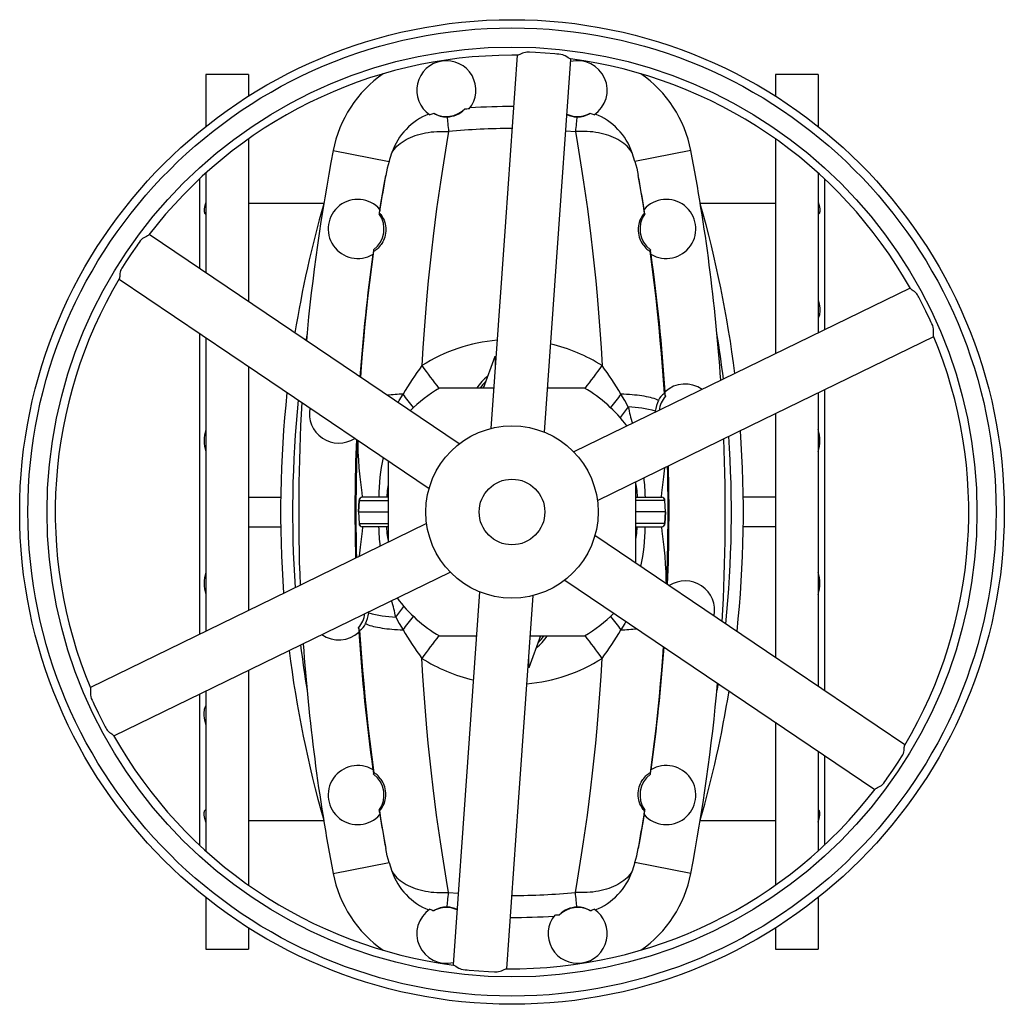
# Model space of a CAD drawing. Extents: x -10 to 1836, y -133 to 2090.
# Tile 1 of 5: x -10 to 590, y -133 to 467. Entities that reach past the tile are written whole.
import ezdxf

# ---------------------------------------------------------------- set-up
doc = ezdxf.new("R2010")
doc.units = 0
doc.layers.get('0').update_dxf_attribs({"linetype": 'CONTINUOUS'})

msp = doc.modelspace()

# ---------------------------------------------------------------- linework, layer by layer
at = {"color": 7, "linetype": 'CONTINUOUS'}
for p, q in [((246.98, 441.63), (247.01, 441.38)), ((333.18, 441.63), (333.15, 441.38)), ((129.58, 433.15), (103.58, 433.15)), ((103.58, 433.15), (103.58, 401.63)), ((129.58, 433.15), (129.58, 420.1)), ((476.58, 433.15), (450.58, 433.15)), ((450.58, 433.15), (450.58, 420.1)), ((476.58, 433.15), (476.58, 401.63)), ((322.87, 398.99), (328.72, 398.46)), ((129.58, 394.05), (129.58, 294.8)), ((450.58, 394.05), (450.58, 263.12)), ((181.1, 386.86), (215.15, 380.3)), ((399.06, 386.86), (365.01, 380.3)), ((103.58, 373.26), (103.58, 312.35)), ((476.58, 373.26), (476.58, 275.8)), ((99.58, 369.58), (99.58, 315.07)), ((480.58, 369.58), (480.58, 277.74)), ((175.36, 354.65), (129.58, 354.65)), ((450.58, 354.65), (404.8, 354.65)), ((209.3, 348.74), (209.13, 348.4)), ((370.86, 348.74), (371.03, 348.4)), ((205.77, 326.42), (205.89, 325.64)), ((374.39, 326.42), (374.27, 325.64)), ((99.58, 275.46), (99.58, 92.07)), ((103.58, 272.75), (103.58, 94.02)), ((272.7, 242.15), (279.77, 261.57)), ((279.77, 261.57), (279.77, 254.03)), ((129.58, 255.2), (129.58, 106.69)), ((278.93, 242.15), (245.85, 242.15)), ((334.31, 242.15), (311.84, 242.15)), ((480.58, 241.21), (480.58, 57.83)), ((476.58, 239.27), (476.58, 60.54)), ((377.42, 228.1), (377.39, 227.45)), ((450.58, 226.6), (450.58, 78.09)), ((214.58, 197.81), (214.58, 148.12)), ((365.58, 135.48), (365.58, 185.18)), ((129.58, 175.65), (149.14, 175.65)), ((198.88, 175.65), (198.86, 175.65)), ((214.58, 175.65), (198.88, 175.65)), ((365.58, 175.65), (381.28, 175.65)), ((381.28, 175.65), (381.3, 175.65)), ((450.58, 175.65), (431.02, 175.65)), ((196.86, 173.72), (196.61, 166.65)), ((196.63, 166.65), (196.88, 173.72)), ((196.86, 173.72), (196.88, 173.72)), ((196.88, 173.72), (214.58, 173.72)), ((383.28, 173.72), (365.58, 173.72)), ((383.53, 166.65), (383.28, 173.72)), ((383.3, 173.72), (383.28, 173.72)), ((383.55, 166.65), (383.3, 173.72)), ((196.61, 166.65), (196.86, 159.57)), ((196.61, 166.65), (196.63, 166.65)), ((196.63, 166.65), (214.58, 166.65)), ((196.63, 166.65), (196.88, 159.58)), ((383.53, 166.65), (365.58, 166.65)), ((383.53, 166.65), (383.28, 159.58)), ((383.3, 159.57), (383.55, 166.65)), ((383.55, 166.65), (383.53, 166.65)), ((129.58, 157.65), (149.14, 157.65)), ((196.86, 159.57), (196.88, 159.58)), ((196.88, 159.58), (214.58, 159.58)), ((198.88, 157.65), (198.86, 157.65)), ((214.58, 157.65), (198.88, 157.65)), ((383.28, 159.58), (365.58, 159.58)), ((365.58, 157.65), (381.28, 157.65)), ((381.28, 157.65), (381.3, 157.65)), ((383.3, 159.57), (383.28, 159.58)), ((450.58, 157.65), (431.02, 157.65)), ((202.74, 105.19), (202.77, 105.85)), ((245.85, 91.15), (268.32, 91.15)), ((307.46, 91.15), (300.39, 71.72)), ((301.23, 91.15), (334.31, 91.15)), ((300.39, 71.72), (300.39, 79.26)), ((129.58, 70.17), (129.58, -60.76)), ((99.58, 55.54), (99.58, -36.29)), ((103.58, 57.5), (103.58, -39.97)), ((450.58, 38.48), (450.58, -60.76)), ((476.58, 20.92), (476.58, -39.97)), ((480.58, 18.23), (480.58, -36.29)), ((205.77, 6.87), (205.89, 7.65)), ((374.39, 6.87), (374.27, 7.65)), ((209.3, -15.45), (209.13, -15.11)), ((370.86, -15.45), (371.03, -15.11)), ((129.58, -21.35), (175.36, -21.35)), ((404.8, -21.35), (450.58, -21.35)), ((181.1, -53.57), (215.15, -47.01)), ((399.06, -53.57), (365.01, -47.01)), ((251.44, -65.17), (257.29, -65.7)), ((103.58, -68.34), (103.58, -99.85)), ((476.58, -68.34), (476.58, -99.85)), ((129.58, -86.81), (129.58, -99.85)), ((450.58, -86.81), (450.58, -99.85)), ((103.58, -99.85), (129.58, -99.85)), ((450.58, -99.85), (476.58, -99.85)), ((246.98, -108.33), (247.01, -108.09)), ((333.18, -108.33), (333.15, -108.09))]:
    msp.add_line(p, q, dxfattribs=at)
for points in [[(293.19, 444.93), (286.06, 343.52), (277.2, 217.51)], [(325.64, 442.71), (325.46, 442.75), (325.11, 442.91), (324.69, 443.15), (324.22, 443.45), (323.41, 443.98), (322.5, 444.53), (321.82, 444.88), (321.09, 445.17), (319.9, 445.44), (318.68, 445.59), (317.44, 445.67), (316.2, 445.76), (310.3, 446.25), (304.39, 446.62), (300.7, 446.78), (299.88, 446.82), (299.06, 446.83), (298.26, 446.75), (297.3, 446.49), (296.41, 446.15), (295.6, 445.78), (294.87, 445.44), (294.34, 445.2), (293.89, 445.03), (293.61, 444.97), (293.5, 444.97)], [(309.95, 215.23), (317.25, 319.08), (325.94, 442.63)], [(250.56, 407.41), (250.65, 406.51), (250.74, 405.55), (250.84, 404.52), (250.95, 403.42), (251.06, 402.27), (251.18, 401.05), (251.31, 399.78), (251.44, 398.46)], [(329.6, 407.41), (329.52, 406.51), (329.42, 405.55), (329.32, 404.52), (329.21, 403.42), (329.1, 402.27), (328.98, 401.05), (328.85, 399.78), (328.72, 398.46)], [(216.83, 385.57), (217.5, 386.59), (218.25, 387.59), (219.07, 388.55), (219.97, 389.48), (220.95, 390.37), (221.99, 391.22), (223.1, 392.04), (224.27, 392.81), (225.51, 393.55), (226.81, 394.23), (228.17, 394.87), (229.58, 395.47), (231.05, 396.01), (232.56, 396.51), (234.12, 396.95), (235.72, 397.35), (237.36, 397.69), (239.03, 397.97), (240.74, 398.21), (242.47, 398.39), (244.23, 398.51), (246.01, 398.58), (247.81, 398.59), (249.62, 398.55), (251.44, 398.46)], [(251.44, 398.46), (250.15, 390.97), (248.9, 383.33), (247.66, 375.55), (246.46, 367.63), (245.29, 359.58), (244.16, 351.39), (243.07, 343.07), (242.02, 334.64), (240.98, 325.74), (240, 316.73), (239.07, 307.6), (238.21, 298.36), (237.32, 287.92), (236.51, 277.36), (235.8, 266.65), (235.17, 255.84)], [(363.34, 385.57), (362.66, 386.59), (361.91, 387.59), (361.09, 388.55), (360.19, 389.48), (359.22, 390.37), (358.17, 391.22), (357.06, 392.04), (355.89, 392.81), (354.65, 393.55), (353.35, 394.23), (351.99, 394.87), (350.58, 395.47), (349.11, 396.01), (347.6, 396.51), (346.04, 396.95), (344.44, 397.35), (342.8, 397.69), (341.13, 397.97), (339.42, 398.21), (337.69, 398.39), (335.93, 398.51), (334.15, 398.58), (332.35, 398.59), (330.54, 398.55), (328.72, 398.46)], [(328.72, 398.46), (330.01, 390.97), (331.27, 383.33), (332.5, 375.55), (333.7, 367.63), (334.87, 359.58), (336, 351.39), (337.09, 343.07), (338.14, 334.64), (339.18, 325.74), (340.16, 316.73), (341.09, 307.6), (341.95, 298.36), (342.84, 287.92), (343.65, 277.36), (344.36, 266.65), (344.99, 255.84)], [(215.15, 380.3), (215.95, 382.94), (216.83, 385.57)], [(365.01, 380.3), (364.21, 382.94), (363.34, 385.57)], [(215.15, 380.3), (214.06, 376.07), (213.16, 371.78)], [(365.01, 380.3), (366.11, 376.07), (367, 371.78)], [(209.3, 348.74), (210.24, 354.61), (211.2, 360.41), (212.17, 366.13), (213.16, 371.78)], [(370.86, 348.74), (369.92, 354.61), (368.96, 360.41), (367.99, 366.13), (367, 371.78)], [(103.58, 355.75), (103.21, 354.57), (102.9, 353.45), (102.68, 352.39), (102.53, 351.43), (102.47, 350.56), (102.49, 349.81), (102.6, 349.22), (102.78, 348.74), (103.04, 348.39), (103.29, 348.19), (103.58, 348.08)], [(476.58, 355.75), (476.95, 354.57), (477.26, 353.45), (477.48, 352.39), (477.63, 351.43), (477.69, 350.56), (477.67, 349.81), (477.56, 349.22), (477.38, 348.74), (477.12, 348.39), (476.87, 348.19), (476.58, 348.08)], [(209.3, 348.74), (209.44, 348.71), (209.75, 348.43), (210.2, 347.9), (210.76, 347.11), (211.21, 346.37), (211.67, 345.47), (212.12, 344.41), (212.54, 343.16), (212.79, 342.14), (212.99, 341.02), (213.12, 339.78), (213.15, 338.78), (213.12, 337.7), (213, 336.55), (212.79, 335.39), (212.49, 334.17), (212.15, 333.17), (211.75, 332.18), (211.28, 331.22), (210.78, 330.34), (210.3, 329.61), (209.83, 328.96), (209.14, 328.13), (208.51, 327.47), (207.9, 326.91), (207.38, 326.48), (206.94, 326.16), (206.47, 325.85), (206.15, 325.68), (205.96, 325.61), (205.89, 325.64)], [(370.86, 348.74), (370.72, 348.71), (370.41, 348.43), (369.96, 347.9), (369.4, 347.11), (368.95, 346.37), (368.49, 345.47), (368.04, 344.41), (367.62, 343.16), (367.37, 342.14), (367.17, 341.02), (367.04, 339.78), (367.01, 338.78), (367.04, 337.7), (367.16, 336.55), (367.37, 335.39), (367.67, 334.17), (368.01, 333.17), (368.41, 332.18), (368.88, 331.22), (369.38, 330.34), (369.86, 329.61), (370.33, 328.96), (371.02, 328.13), (371.65, 327.47), (372.26, 326.91), (372.79, 326.48), (373.22, 326.16), (373.69, 325.85), (374.01, 325.68), (374.2, 325.61), (374.27, 325.64)], [(68.78, 335.47), (68.66, 335.34), (68.35, 335.11), (67.93, 334.87), (67.43, 334.61), (66.57, 334.18), (65.64, 333.67), (64.99, 333.25), (64.38, 332.76), (63.54, 331.87), (62.81, 330.88), (62.11, 329.85), (61.42, 328.83), (58.05, 323.96), (54.77, 319.03), (52.78, 315.91), (52.34, 315.22), (51.93, 314.52), (51.6, 313.79), (51.33, 312.82), (51.19, 311.88), (51.1, 310.99), (51.03, 310.19), (50.97, 309.61), (50.89, 309.14), (50.81, 308.87), (50.75, 308.77)], [(257.94, 208.15), (171.65, 266.4), (69, 335.69)], [(197.91, 248.67), (198.37, 255.05), (199.01, 263.07), (199.7, 271.07), (200.43, 279), (201.22, 286.86), (202.29, 296.74), (203.42, 306.49), (204.62, 316.14), (205.89, 325.64)], [(382.91, 238.84), (382.38, 246.97), (381.79, 255.05), (381.16, 263.07), (380.47, 271.07), (379.73, 279), (378.94, 286.86), (377.88, 296.74), (376.74, 306.49), (375.54, 316.14), (374.27, 325.64)], [(50.64, 308.48), (134.9, 251.6), (239.58, 180.93)], [(532.63, 303.09), (441.25, 258.56), (327.68, 203.23)], [(546.94, 273.89), (546.88, 274.06), (546.84, 274.44), (546.84, 274.92), (546.87, 275.48), (546.92, 276.44), (546.95, 277.51), (546.91, 278.28), (546.79, 279.06), (546.44, 280.22), (545.95, 281.35), (545.4, 282.47), (544.86, 283.58), (542.34, 288.94), (539.7, 294.24), (537.99, 297.52), (537.62, 298.25), (537.22, 298.96), (536.75, 299.61), (536.05, 300.32), (535.3, 300.92), (534.58, 301.43), (533.92, 301.89), (533.45, 302.24), (533.08, 302.54), (532.88, 302.75), (532.82, 302.85)], [(476.58, 296.18), (476.95, 294.83), (477.26, 293.49), (477.48, 292.18), (477.63, 290.89), (477.69, 289.67), (477.67, 288.52), (477.56, 287.51), (477.38, 286.59), (477.12, 285.77), (476.87, 285.2), (476.58, 284.7)], [(165.18, 275.48), (165.16, 275.38), (164.5, 271.21)], [(342.09, 173.73), (435.68, 219.33), (547.04, 273.59)], [(272.35, 242.15), (272.85, 242.82), (273.03, 243.05)], [(220.69, 233.29), (221.42, 234.61), (223.66, 238.47)], [(360.91, 230.7), (358.74, 234.61), (356.5, 238.47)], [(379.41, 234.69), (378.56, 235.05), (377.65, 235.39), (376.65, 235.72), (375.59, 236.04), (374.46, 236.33), (373.26, 236.62), (372, 236.88), (370.67, 237.13), (369.29, 237.35), (367.85, 237.56), (366.36, 237.75), (364.82, 237.92), (363.23, 238.07), (361.6, 238.2), (359.94, 238.31), (358.23, 238.4), (356.5, 238.47)], [(382.91, 238.84), (383.15, 238.23), (383.54, 237.18)], [(199.08, 175.65), (199.05, 175.88), (198.77, 178.32), (198.37, 181.65), (197.97, 184.91), (197.59, 188.11), (197.03, 193.61), (196.66, 198.39), (196.4, 203.22), (196.25, 208.13), (196.24, 210.19)], [(381.09, 175.65), (381.11, 175.88), (381.39, 178.32), (381.79, 181.65), (382.19, 184.91), (382.57, 188.11), (383.13, 193.61), (383.14, 193.73)], [(214.58, 183.36), (214.05, 179.79), (213.72, 175.65)], [(365.58, 183.36), (366.11, 179.79), (366.44, 175.65)], [(238.07, 159.56), (144.48, 113.96), (33.15, 59.71)], [(199.08, 157.65), (199.05, 157.41), (198.77, 154.97), (198.37, 151.64), (197.97, 148.39), (197.59, 145.18), (197.03, 139.68), (197.02, 139.56)], [(214.58, 149.93), (214.05, 153.5), (213.72, 157.65)], [(365.58, 149.93), (366.11, 153.5), (366.44, 157.65)], [(381.09, 157.65), (381.11, 157.41), (381.39, 154.97), (381.79, 151.64), (382.19, 148.39), (382.57, 145.18), (383.13, 139.68), (383.5, 134.9), (383.76, 130.07), (383.91, 125.16), (383.93, 123.1)], [(529.53, 24.81), (445.26, 81.69), (340.56, 152.37)], [(47.51, 30.19), (138.92, 74.73), (252.44, 130.05)], [(322.22, 125.15), (408.51, 66.9), (511.17, -2.41)], [(270.21, 118.06), (262.91, 14.21), (254.22, -109.33)], [(286.97, -111.66), (294.1, -10.23), (302.96, 115.77)], [(219.26, 102.59), (221.42, 98.68), (223.66, 94.82)], [(197.25, 94.45), (197.02, 95.06), (196.62, 96.11)], [(200.75, 98.6), (201.6, 98.24), (202.51, 97.9), (203.51, 97.57), (204.57, 97.25), (205.7, 96.96), (206.9, 96.68), (208.17, 96.41), (209.49, 96.17), (210.87, 95.94), (212.31, 95.73), (213.8, 95.54), (215.34, 95.37), (216.93, 95.22), (218.56, 95.09), (220.22, 94.98), (221.93, 94.89), (223.66, 94.82)], [(359.47, 100), (358.74, 98.68), (356.5, 94.82)], [(197.25, 94.45), (197.79, 86.32), (198.37, 78.24), (199.01, 70.22), (199.7, 62.22), (200.43, 54.29), (201.22, 46.43), (202.29, 36.55), (203.42, 26.8), (204.62, 17.15), (205.89, 7.65)], [(307.13, 90.24), (307.31, 90.47), (307.81, 91.15)], [(382.25, 84.62), (381.79, 78.24), (381.16, 70.22), (380.47, 62.22), (379.73, 54.29), (378.94, 46.43), (377.88, 36.55), (376.74, 26.8), (375.54, 17.15), (374.27, 7.65)], [(251.44, -65.17), (250.15, -57.68), (248.9, -50.04), (247.66, -42.26), (246.46, -34.34), (245.29, -26.28), (244.16, -18.09), (243.07, -9.78), (242.02, -1.34), (240.98, 7.55), (240, 16.57), (239.07, 25.7), (238.21, 34.93), (237.32, 45.37), (236.51, 55.93), (235.8, 66.64), (235.17, 77.45)], [(328.72, -65.17), (330.01, -57.68), (331.27, -50.04), (332.5, -42.26), (333.7, -34.34), (334.87, -26.28), (336, -18.09), (337.09, -9.78), (338.14, -1.34), (339.18, 7.55), (340.16, 16.57), (341.09, 25.7), (341.95, 34.93), (342.84, 45.37), (343.65, 55.93), (344.36, 66.64), (344.99, 77.45)], [(415.66, 62.08), (415, 57.91), (414.98, 57.81)], [(33.22, 59.4), (33.28, 59.24), (33.32, 58.85), (33.32, 58.37), (33.29, 57.81), (33.24, 56.85), (33.21, 55.78), (33.25, 55.02), (33.37, 54.24), (33.72, 53.07), (34.21, 51.94), (34.76, 50.82), (35.3, 49.71), (37.82, 44.36), (40.46, 39.05), (42.17, 35.77), (42.54, 35.05), (42.94, 34.33), (43.41, 33.68), (44.11, 32.97), (44.86, 32.37), (45.58, 31.86), (46.24, 31.4), (46.71, 31.06), (47.09, 30.75), (47.28, 30.54), (47.34, 30.44)], [(103.58, 37.11), (103.21, 38.46), (102.9, 39.8), (102.68, 41.12), (102.53, 42.4), (102.47, 43.62), (102.49, 44.77), (102.6, 45.78), (102.78, 46.71), (103.04, 47.52), (103.29, 48.09), (103.58, 48.59)], [(511.38, -2.18), (511.5, -2.05), (511.81, -1.82), (512.23, -1.58), (512.73, -1.32), (513.59, -0.89), (514.52, -0.37), (515.17, 0.04), (515.78, 0.53), (516.62, 1.42), (517.36, 2.41), (518.05, 3.44), (518.74, 4.46), (522.12, 9.33), (525.39, 14.27), (527.38, 17.38), (527.82, 18.07), (528.23, 18.77), (528.57, 19.51), (528.83, 20.47), (528.97, 21.41), (529.06, 22.3), (529.13, 23.1), (529.19, 23.68), (529.27, 24.15), (529.35, 24.42), (529.41, 24.52)], [(209.3, -15.45), (209.44, -15.42), (209.75, -15.14), (210.2, -14.61), (210.76, -13.82), (211.21, -13.08), (211.67, -12.18), (212.12, -11.12), (212.54, -9.87), (212.79, -8.85), (212.99, -7.73), (213.12, -6.49), (213.15, -5.48), (213.12, -4.41), (213, -3.26), (212.79, -2.1), (212.49, -0.88), (212.15, 0.12), (211.75, 1.11), (211.28, 2.07), (210.78, 2.96), (210.3, 3.69), (209.83, 4.33), (209.14, 5.16), (208.51, 5.82), (207.9, 6.39), (207.38, 6.82), (206.94, 7.13), (206.47, 7.44), (206.15, 7.61), (205.96, 7.68), (205.89, 7.65)], [(370.86, -15.45), (370.72, -15.42), (370.41, -15.14), (369.96, -14.61), (369.4, -13.82), (368.95, -13.08), (368.49, -12.18), (368.04, -11.12), (367.62, -9.87), (367.37, -8.85), (367.17, -7.73), (367.04, -6.49), (367.01, -5.48), (367.04, -4.41), (367.16, -3.26), (367.37, -2.1), (367.67, -0.88), (368.01, 0.12), (368.41, 1.11), (368.88, 2.07), (369.38, 2.96), (369.86, 3.69), (370.33, 4.33), (371.02, 5.16), (371.65, 5.82), (372.26, 6.39), (372.79, 6.82), (373.22, 7.13), (373.69, 7.44), (374.01, 7.61), (374.2, 7.68), (374.27, 7.65)], [(103.58, -22.46), (103.21, -21.28), (102.9, -20.15), (102.68, -19.1), (102.53, -18.14), (102.47, -17.27), (102.49, -16.52), (102.6, -15.93), (102.78, -15.45), (103.04, -15.09), (103.29, -14.9), (103.58, -14.79)], [(209.3, -15.45), (210.24, -21.32), (211.2, -27.12), (212.17, -32.84), (213.16, -38.49)], [(370.86, -15.45), (369.92, -21.32), (368.96, -27.12), (367.99, -32.84), (367, -38.49)], [(476.58, -22.46), (476.95, -21.28), (477.26, -20.15), (477.48, -19.1), (477.63, -18.14), (477.69, -17.27), (477.67, -16.52), (477.56, -15.93), (477.38, -15.45), (477.12, -15.09), (476.87, -14.9), (476.58, -14.79)], [(215.15, -47.01), (214.06, -42.78), (213.16, -38.49)], [(365.01, -47.01), (366.11, -42.78), (367, -38.49)], [(215.15, -47.01), (215.95, -49.65), (216.83, -52.28)], [(365.01, -47.01), (364.21, -49.65), (363.34, -52.28)], [(216.83, -52.28), (217.5, -53.3), (218.25, -54.29), (219.07, -55.26), (219.97, -56.19), (220.95, -57.08), (221.99, -57.93), (223.1, -58.75), (224.27, -59.52), (225.51, -60.25), (226.81, -60.94), (228.17, -61.58), (229.58, -62.18), (231.05, -62.72), (232.56, -63.22), (234.12, -63.66), (235.72, -64.05), (237.36, -64.4), (239.03, -64.68), (240.74, -64.92), (242.47, -65.09), (244.23, -65.22), (246.01, -65.29), (247.81, -65.3), (249.62, -65.26), (251.44, -65.17)], [(363.34, -52.28), (362.66, -53.3), (361.91, -54.29), (361.09, -55.26), (360.19, -56.19), (359.22, -57.08), (358.17, -57.93), (357.06, -58.75), (355.89, -59.52), (354.65, -60.25), (353.35, -60.94), (351.99, -61.58), (350.58, -62.18), (349.11, -62.72), (347.6, -63.22), (346.04, -63.66), (344.44, -64.05), (342.8, -64.4), (341.13, -64.68), (339.42, -64.92), (337.69, -65.09), (335.93, -65.22), (334.15, -65.29), (332.35, -65.3), (330.54, -65.26), (328.72, -65.17)], [(250.56, -74.12), (250.65, -73.22), (250.74, -72.26), (250.84, -71.23), (250.95, -70.13), (251.06, -68.98), (251.18, -67.76), (251.31, -66.49), (251.44, -65.17)], [(329.6, -74.12), (329.52, -73.22), (329.42, -72.26), (329.32, -71.23), (329.21, -70.13), (329.1, -68.98), (328.98, -67.76), (328.85, -66.49), (328.72, -65.17)], [(254.52, -109.42), (254.7, -109.46), (255.05, -109.61), (255.47, -109.85), (255.94, -110.16), (256.75, -110.69), (257.66, -111.24), (258.34, -111.59), (259.08, -111.88), (260.26, -112.15), (261.48, -112.3), (262.72, -112.38), (263.96, -112.47), (269.86, -112.96), (275.77, -113.33), (279.47, -113.49), (280.28, -113.53), (281.1, -113.54), (281.9, -113.46), (282.86, -113.2), (283.75, -112.86), (284.56, -112.49), (285.29, -112.15), (285.82, -111.91), (286.27, -111.74), (286.55, -111.68), (286.66, -111.68)]]:
    msp.add_lwpolyline(points, dxfattribs=at)
for radius in [300, 295, 283.34, 52.5, 20]:
    msp.add_circle((290.08, 166.65), radius, dxfattribs=at)
for centre, radius, start, end in [((290.08, 166.65), 278.34, 90, 142.66075), ((290.08, 166.65), 278.34, 89.2968, 90), ((250.08, 423.65), 18, 320.81215, 235.96558), ((290.08, 166.65), 278.34, 29.29676, 82.66075), ((330.08, 423.65), 18, 304.03442, 103.68072), ((253.76, 372.86), 74, 124.69454, 169.09468), ((326.4, 372.86), 74, 10.90532, 55.30546), ((254, 372.61), 39.37, 111.77586, 160.77495), ((253.97, 372.63), 38.7, 107.30587, 111.14994), ((250.08, 423.65), 16, 241.53692, 313.66977), ((250.07, 421.78), 14.37, 238.03276, 271.95388), ((250.27, 422.37), 14.96, 271.10901, 316.51326), ((290.08, 4.65), 408.46, 93.65641, 94.06508), ((290.08, 4.65), 409.09, 89.87158, 93.578), ((330.08, 423.65), 16, 245.95492, 298.46308), ((329.81, 421.97), 14.56, 244.57922, 269.19213), ((330.09, 421.78), 14.37, 268.04612, 301.96724), ((326.19, 372.63), 38.7, 68.85006, 72.69413), ((326.17, 372.61), 39.37, 19.22505, 68.22414), ((290.08, 4.65), 395.7, 90.00372, 95.60442), ((1324.08, 166.65), 1164, 169.09468, 174.85561), ((-743.92, 166.65), 1164, 3.95276, 10.90532), ((1324.08, 166.65), 1129.7, 169.53816, 170.60312), ((-743.92, 166.65), 1129.7, 9.39688, 10.46184), ((834.08, 166.65), 685, 164.08569, 170.83695), ((196.08, 339.15), 18, 41.47454, 301.1362), ((384.08, 339.15), 18, 238.8638, 138.52546), ((-253.92, 166.65), 685, 7.07794, 15.91431), ((196.08, 339.15), 16, 307.2727, 35.33804), ((1324.08, 166.65), 1129.67, 170.60427, 170.74149), ((384.08, 339.15), 16, 144.66196, 232.7273), ((-743.92, 166.65), 1129.67, 9.25851, 9.39573), ((1324.08, 166.65), 1129.67, 171.86926, 172.00648), ((-743.92, 166.65), 1129.67, 7.99352, 8.13074), ((1324.08, 166.65), 1129.7, 172.00762, 175.81968), ((-743.92, 166.65), 1129.7, 3.71782, 7.99238), ((290.08, 166.65), 278.34, 149.2968, 202.66078), ((289.98, 169.31), 102.43, 95.03829, 122.3514), ((-253.92, 166.65), 677.7, 6.86638, 9.24172), ((290.08, 166.65), 278.34, 329.29673, 22.66076), ((290.11, 169.09), 102.65, 57.68325, 76.69817), ((402.99, 132.15), 208.47, 143.60763, 149.33792), ((526.86, 462.13), 357.26, 215.26908, 218.0473), ((53.3, 462.13), 357.26, 321.9527, 324.73092), ((177.17, 132.15), 208.47, 30.66208, 36.39237), ((289.99, 229.05), 25.06, 125.79084, 148.50464), ((290.08, 229.65), 23, 133.63372, 147.07927), ((290.08, 166.65), 87.5, 120.36109, 135.16387), ((290.08, 166.65), 87.5, 36.79295, 59.63891), ((395.58, 226.65), 18, 54.8497, 132.70126), ((834.08, 166.65), 685, 173.90404, 184.14853), ((834.08, 166.65), 677.7, 174.23133, 183.90155), ((227.16, 121.91), 116.61, 91.72026, 96.46512), ((-74.16, 0.53), 381.2, 37.06355, 38.62203), ((654.32, 0.53), 381.2, 141.37797, 142.93645), ((394.47, 226.55), 17.12, 151.61338, 174.80473), ((388.2, 230.84), 9.6, 123.44649, 156.31147), ((395.58, 226.65), 16, 138.80289, 173.03693), ((-743.92, 166.65), 1129.67, 3.57981, 3.71667), ((1324.08, 166.65), 1164, 176.71793, 182.19913), ((184.58, 226.65), 18, 169.31489, 302.64287), ((510.61, 109.74), 192.47, 141.06315, 143.48492), ((485.18, 256.34), 126.89, 191.65573, 196.34058), ((357.52, 155.35), 75.43, 74.69863, 87.42349), ((123.07, 210.12), 20.63, 160.8376, 199.1624), ((-253.92, 166.65), 685, 353.90369, 4.14867), ((457.09, 210.12), 20.63, 340.8376, 19.1624), ((1324.08, 166.65), 1129.7, 177.75736, 181.42975), ((1324.08, 166.65), 1129.12, 177.7758, 181.41645), ((-743.92, 166.65), 1164, 356.71739, 2.19836), ((-253.92, 166.65), 677.7, 354.23155, 3.90119), ((339.84, 173.26), 131.03, 168.28727, 178.95699), ((-743.92, 166.65), 1129.12, 357.77564, 1.41685), ((-743.92, 166.65), 1129.7, 357.75724, 1.43002), ((260.83, 174.2), 110.51, 0.75047, 6.95685), ((198.86, 173.65), 2, 90, 177.91827), ((198.88, 173.65), 2, 90.02593, 178.0285), ((381.28, 173.65), 2, 1.9715, 89.97407), ((381.3, 173.65), 2, 2.04671, 90), ((198.86, 159.65), 2, 182.04671, 270), ((198.88, 159.64), 2, 181.9715, 269.97407), ((319.33, 159.09), 110.51, 180.75047, 186.95685), ((240.32, 160.03), 131.03, 348.28727, 358.95699), ((381.28, 159.64), 2, 270.02593, 358.0285), ((381.3, 159.65), 2, 270, 357.91827), ((123.07, 123.18), 20.63, 160.8376, 199.1624), ((457.09, 123.18), 20.63, 340.8376, 19.1624), ((395.58, 106.65), 18, 349.31489, 122.64287), ((290.08, 166.65), 87.5, 216.79295, 239.63891), ((94.98, 76.95), 126.89, 11.65573, 16.34058), ((69.55, 223.55), 192.47, 321.06315, 323.48492), ((184.58, 106.65), 16, 318.80289, 353.03693), ((185.69, 106.74), 17.12, 331.61338, 354.80473), ((222.65, 177.94), 75.43, 254.69863, 267.42349), ((-74.16, 332.76), 381.2, 321.37797, 322.93645), ((290.08, 166.65), 87.5, 300.36109, 315.16387), ((654.32, 332.76), 381.2, 217.06355, 218.62203), ((1324.08, 166.65), 1129.67, 183.57981, 183.71667), ((191.96, 102.45), 9.6, 303.44649, 336.31147), ((184.58, 106.65), 18, 234.8497, 312.70126), ((1324.08, 166.65), 1129.7, 183.71782, 187.99238), ((402.99, 201.14), 208.47, 210.66208, 216.39237), ((526.86, -128.84), 357.26, 141.9527, 144.73092), ((290.17, 104.24), 25.06, 305.79084, 328.50464), ((290.08, 103.65), 23, 313.63372, 327.07927), ((53.3, -128.84), 357.26, 35.26908, 38.0473), ((177.17, 201.14), 208.47, 323.60763, 329.33792), ((353, 211.38), 116.61, 271.72026, 276.46512), ((834.08, 166.65), 677.7, 186.86691, 189.24172), ((1324.08, 166.65), 1164, 183.953, 190.90532), ((-743.92, 166.65), 1129.7, 352.00762, 355.81968), ((834.08, 166.65), 685, 187.07822, 195.91431), ((289.79, 163.72), 102.11, 237.66282, 256.7755), ((290.15, 163.99), 102.45, 275.0512, 302.35974), ((-743.92, 166.65), 1164, 349.09468, 354.85477), ((-253.92, 166.65), 685, 344.08569, 350.83762), ((290.08, 166.65), 278.34, 209.29681, 262.66084), ((196.08, -5.85), 18, 58.8638, 318.52546), ((384.08, -5.85), 18, 221.47454, 121.1362), ((1324.08, 166.65), 1129.67, 187.99352, 188.13074), ((196.08, -5.85), 16, 324.66196, 52.7273), ((384.08, -5.85), 16, 127.2727, 215.33804), ((-743.92, 166.65), 1129.67, 351.86926, 352.00648), ((290.08, 166.65), 278.34, 269.29671, 322.66089), ((1324.08, 166.65), 1129.67, 189.25851, 189.39573), ((1324.08, 166.65), 1129.7, 189.39688, 190.46184), ((-743.92, 166.65), 1129.7, 349.53816, 350.60312), ((-743.92, 166.65), 1129.67, 350.60427, 350.74149), ((253.76, -39.57), 74, 190.90532, 235.30546), ((254, -39.31), 39.37, 199.22505, 248.22414), ((326.17, -39.31), 39.37, 291.77586, 340.77495), ((326.4, -39.57), 74, 304.69454, 349.09468), ((290.08, 328.65), 395.7, 270.00375, 275.60442), ((250.08, -90.35), 18, 124.03442, 283.68072), ((253.97, -39.34), 38.7, 248.85006, 252.69413), ((250.07, -88.49), 14.37, 88.04612, 121.96724), ((250.08, -90.35), 16, 65.95492, 118.46308), ((250.35, -88.68), 14.56, 64.57922, 89.19213), ((330.08, -90.35), 18, 140.81215, 55.96558), ((329.89, -89.08), 14.96, 91.10901, 136.51326), ((330.08, -90.35), 16, 61.53692, 133.66977), ((330.09, -88.49), 14.37, 58.03276, 91.95388), ((326.19, -39.34), 38.7, 287.30587, 291.14994), ((290.08, 328.65), 409.09, 269.8717, 273.578), ((290.08, 328.65), 408.46, 273.65641, 274.06508)]:
    msp.add_arc(centre, radius, start, end, dxfattribs=at)

doc.saveas('drawing.dxf')
